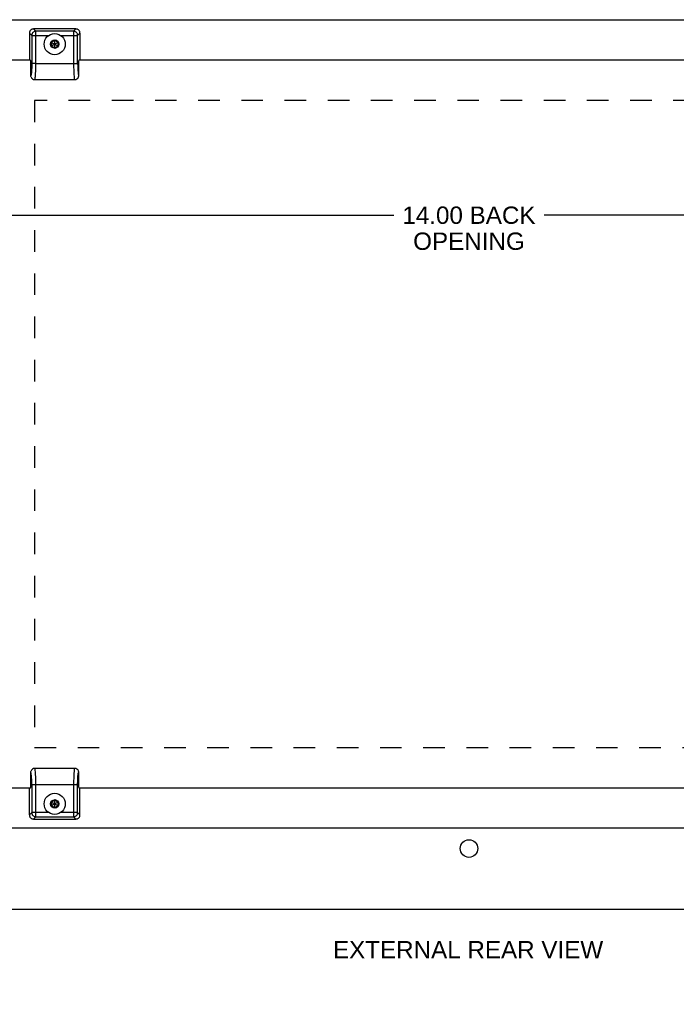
# Model space of a CAD drawing. Header units: inches. Extents: x 0 to 48.6, y 0 to 31.4.
# Tile 10 of 12: x 32.3 to 40.4, y 8.6 to 20.8. Entities that reach past the tile are written whole.
import ezdxf

# ---------------------------------------------------------------- set-up
doc = ezdxf.new("R2010")
doc.units = ezdxf.units.IN
doc.header["$LTSCALE"] = 2.671429
doc.header["$MEASUREMENT"] = 0
doc.linetypes.add('HIDDEN', pattern=[0.2, 0.1, -0.1])
doc.layers.get('0').update_dxf_attribs({"linetype": 'CONTINUOUS'})
for name, color, linetype in [('02___PRT_ALL_AXES', 7, 'CONTINUOUS'), ('DEFAULT_2', 8, 'HIDDEN'), ('DIMENSIONS', 7, 'CONTINUOUS')]:
    doc.layers.add(name, color=color, linetype=linetype)
doc.styles.get("Standard").update_dxf_attribs({"font": 'arial.ttf'})
doc.dimstyles.new('DIMSTYLE_1', dxfattribs={"dimtxt": 0.214286, "dimasz": 0.285714, "dimexe": 0.09, "dimexo": 0.07, "dimgap": 0.0375, "dimtad": 0, "dimtih": 1, "dimtoh": 1, "dimzin": 4, "dimdsep": 46, "dimtxsty": 'Standard', "dimblk": '_FILLED', "dimblk1": '_FILLED', "dimblk2": '_FILLED', "dimcen": 0.09, "dimazin": 1, "dimtfac": 1, "dimtofl": 0, "dimtmove": 0, "dimatfit": 3, "dimldrblk": '_FILLED', "dimfxl": 0, "dimtolj": 1, "dimtzin": 4, "dimarcsym": 0})

# ---------------------------------------------------------------- blocks, each defined once
blk = doc.blocks.new('_FILLED')
at = {"color": 0, "linetype": 'ByBlock'}
blk.add_solid([(0, 0), (-1, 0.2), (-1, -0.2)], dxfattribs=at)
blk = doc.blocks.new('*D12')
at = {"layer": 'DIMENSIONS', "color": 2, "linetype": 'Continuous'}
for p, q in [((30.884, 18.373), (36.955, 18.373)), ((44.884, 18.373), (38.814, 18.373))]:
    blk.add_line(p, q, dxfattribs=at)
at = {"layer": 'DIMENSIONS', "color": 2, "linetype": 'Continuous', "xscale": 0.2857142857, "yscale": 0.2857142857, "zscale": 0.2857142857, "rotation": 180}
blk.add_blockref('_FILLED', (30.884, 18.373), dxfattribs=at)
at = {"layer": 'DIMENSIONS', "color": 2, "linetype": 'Continuous', "xscale": 0.2857142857, "yscale": 0.2857142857, "zscale": 0.2857142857}
blk.add_blockref('_FILLED', (44.884, 18.373), dxfattribs=at)
at = {"layer": 'DIMENSIONS', "color": 2, "linetype": 'Continuous', "insert": (37.884, 18.48), "char_height": 0.2143, "width": 1.64498, "attachment_point": 2, "line_spacing_factor": 0.9}
blk.add_mtext('14.00 BACK\\POPENING', dxfattribs=at)
blk = doc.blocks.new('*D14')
at = {"layer": 'DIMENSIONS', "color": 2, "linetype": 'Continuous'}
for p, q in [((41.456, 10.791), (41.456, 11.362)), ((41.456, 9.791), (41.456, 9.111)), ((41.456, 9.111), (41.669, 9.111))]:
    blk.add_line(p, q, dxfattribs=at)
at = {"layer": 'DIMENSIONS', "color": 2, "linetype": 'Continuous', "xscale": 0.2857142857, "yscale": 0.2857142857, "zscale": 0.2857142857}
for p, rotation in [((41.456, 10.791), 270), ((41.456, 9.791), 90)]:
    blk.add_blockref('_FILLED', p, dxfattribs=dict(at, rotation=rotation))
at = {"layer": 'DIMENSIONS', "color": 2, "linetype": 'Continuous', "insert": (41.776, 9.218), "char_height": 0.2143, "width": 0.58232, "attachment_point": 1, "line_spacing_factor": 0.9}
blk.add_mtext('1.00\\Ptyp.', dxfattribs=at)

msp = doc.modelspace()

# ---------------------------------------------------------------- linework, layer by layer
at = {"color": 7, "linetype": 'Continuous'}
for p, q in [((32.4475, 20.6258), (32.4475, 20.3427)), ((32.4763, 20.597), (32.4475, 20.6258)), ((32.4763, 20.597), (32.4763, 20.2465)), ((32.4763, 20.597), (32.6872, 20.597)), ((32.4973, 20.6756), (32.5261, 20.6468)), ((33.0227, 20.6756), (32.4973, 20.6756)), ((32.5261, 20.2506), (32.5261, 20.6468)), ((32.9939, 20.6468), (32.5261, 20.6468)), ((32.8328, 20.597), (33.0437, 20.597)), ((32.9939, 20.6468), (33.0227, 20.6756)), ((32.9939, 20.6468), (32.9939, 20.2506)), ((33.0725, 20.6258), (33.0437, 20.597)), ((33.0437, 20.2506), (33.0437, 20.597)), ((33.0725, 20.6258), (33.0725, 20.3427)), ((32.76, 20.5365), (32.7181, 20.5123)), ((32.7181, 20.4639), (32.8019, 20.5123)), ((32.7181, 20.5123), (32.7181, 20.4639)), ((32.7181, 20.5123), (32.8019, 20.4639)), ((32.7181, 20.4639), (32.76, 20.4397)), ((32.76, 20.5337), (32.7205, 20.5109)), ((32.7205, 20.5109), (32.7205, 20.4652)), ((32.7205, 20.4652), (32.76, 20.4424)), ((32.76, 20.4397), (32.76, 20.5365)), ((32.8019, 20.5123), (32.76, 20.5365)), ((32.7996, 20.5109), (32.76, 20.5337)), ((32.76, 20.4424), (32.7996, 20.4652)), ((32.76, 20.4397), (32.8019, 20.4639)), ((32.7996, 20.5109), (32.7996, 20.4652)), ((32.8019, 20.4639), (32.8019, 20.5123)), ((32.4512, 20.2969), (32.4575, 20.2906)), ((32.4615, 20.2866), (32.4615, 20.1018)), ((32.4759, 20.2143), (32.4758, 20.21)), ((32.476, 20.2189), (32.4759, 20.2143)), ((32.4761, 20.2226), (32.476, 20.2189)), ((32.4762, 20.2295), (32.4761, 20.2261)), ((32.4761, 20.2261), (32.4761, 20.2226)), ((32.4763, 20.2377), (32.4762, 20.2329)), ((32.4762, 20.2329), (32.4762, 20.2295)), ((32.4924, 20.2506), (32.4763, 20.2506)), ((32.4763, 20.2465), (32.4763, 20.2422)), ((32.4763, 20.2422), (32.4763, 20.2377)), ((32.5261, 20.2506), (32.4924, 20.2506)), ((32.5261, 20.2506), (33.0437, 20.2506)), ((33.0585, 20.1018), (33.0585, 20.2866)), ((33.0625, 20.2906), (33.0688, 20.2969)), ((32.4626, 20.1007), (32.4626, 20.1007)), ((32.4722, 20.1411), (32.472, 20.139)), ((32.4724, 20.1433), (32.4722, 20.1411)), ((32.4726, 20.1456), (32.4724, 20.1433)), ((32.4728, 20.1479), (32.4726, 20.1456)), ((32.473, 20.1502), (32.4728, 20.1479)), ((32.4731, 20.1526), (32.473, 20.1502)), ((32.4733, 20.155), (32.4731, 20.1526)), ((32.4735, 20.1575), (32.4733, 20.155)), ((32.4737, 20.1613), (32.4735, 20.1575)), ((32.4739, 20.1641), (32.4737, 20.1613)), ((32.4741, 20.1669), (32.4739, 20.1641)), ((32.4743, 20.1702), (32.4741, 20.1669)), ((32.4745, 20.1738), (32.4743, 20.1702)), ((32.4747, 20.1785), (32.4745, 20.1738)), ((32.4747, 20.1785), (32.4747, 20.1785)), ((32.4753, 20.192), (32.4752, 20.1887)), ((32.4754, 20.1954), (32.4753, 20.192)), ((32.4755, 20.1995), (32.4754, 20.1954)), ((32.4756, 20.2026), (32.4755, 20.1995)), ((32.4757, 20.2062), (32.4756, 20.2026)), ((32.4758, 20.21), (32.4757, 20.2062)), ((32.513, 20.0506), (33.007, 20.0506)), ((32.513, 20.0506), (32.513, 20.0506)), ((33.0069, 20.0506), (33.007, 20.0506)), ((32.4615, 11.4793), (32.4615, 11.2946)), ((33.007, 11.5306), (32.513, 11.5306)), ((32.5131, 11.5306), (32.513, 11.5306)), ((33.007, 11.5306), (33.007, 11.5306)), ((33.0574, 11.4804), (33.0574, 11.4804)), ((33.0585, 11.2946), (33.0585, 11.4793)), ((32.4763, 11.3306), (32.4763, 10.9842)), ((32.4763, 11.3306), (32.9939, 11.3306)), ((32.5261, 10.9344), (32.5261, 11.3306)), ((32.9939, 11.3306), (32.9939, 10.9344)), ((32.9939, 11.3306), (33.0277, 11.3306)), ((33.0277, 11.3306), (33.0437, 11.3306)), ((33.0437, 11.3435), (33.0438, 11.3483)), ((33.0437, 11.3389), (33.0437, 11.3435)), ((33.0437, 11.3346), (33.0437, 11.3389)), ((33.0437, 10.9842), (33.0437, 11.3346)), ((33.0438, 11.3516), (33.0439, 11.3551)), ((33.0438, 11.3483), (33.0438, 11.3516)), ((33.0439, 11.3586), (33.044, 11.3622)), ((33.0439, 11.3551), (33.0439, 11.3586)), ((33.044, 11.3622), (33.0441, 11.3669)), ((33.0441, 11.3669), (33.0442, 11.3711)), ((33.0442, 11.3711), (33.0443, 11.375)), ((33.0443, 11.375), (33.0444, 11.3785)), ((33.0444, 11.3785), (33.0445, 11.3817)), ((33.0445, 11.3817), (33.0446, 11.3858)), ((33.0446, 11.3858), (33.0447, 11.3891)), ((33.0447, 11.3891), (33.0449, 11.3924)), ((33.0453, 11.4027), (33.0455, 11.4073)), ((33.0453, 11.4025), (33.0453, 11.4026)), ((33.0453, 11.4025), (33.0453, 11.4025)), ((33.0455, 11.4073), (33.0457, 11.411)), ((33.0457, 11.411), (33.0459, 11.4143)), ((33.0459, 11.4143), (33.0461, 11.417)), ((33.0461, 11.417), (33.0463, 11.4199)), ((33.0463, 11.4199), (33.0465, 11.4237)), ((33.0465, 11.4237), (33.0467, 11.4261)), ((33.0467, 11.4261), (33.0469, 11.4286)), ((33.0469, 11.4286), (33.0471, 11.431)), ((33.0471, 11.431), (33.0473, 11.4333)), ((33.0473, 11.4333), (33.0474, 11.4356)), ((33.0474, 11.4356), (33.0476, 11.4379)), ((33.0476, 11.4379), (33.0478, 11.4401)), ((33.0478, 11.4401), (33.048, 11.4421)), ((32.4475, 10.9554), (32.4475, 11.2384)), ((32.4575, 11.2906), (32.4512, 11.2843)), ((33.0688, 11.2843), (33.0625, 11.2906)), ((33.0725, 10.9554), (33.0725, 11.2384)), ((32.76, 11.1415), (32.7181, 11.1173)), ((32.7181, 11.1173), (32.8019, 11.0689)), ((32.7181, 11.1173), (32.7181, 11.0689)), ((32.7181, 11.0689), (32.8019, 11.1173)), ((32.76, 11.1387), (32.7205, 11.1159)), ((32.7205, 11.1159), (32.7205, 11.0702)), ((32.8019, 11.1173), (32.76, 11.1415)), ((32.76, 11.0447), (32.76, 11.1415)), ((32.7996, 11.1159), (32.76, 11.1387)), ((32.7996, 11.1159), (32.7996, 11.0702)), ((32.8019, 11.0689), (32.8019, 11.1173)), ((32.4475, 10.9554), (32.4763, 10.9842)), ((32.6872, 10.9842), (32.4763, 10.9842)), ((32.7181, 11.0689), (32.76, 11.0447)), ((32.7205, 11.0702), (32.76, 11.0474)), ((32.76, 11.0474), (32.7996, 11.0702)), ((32.76, 11.0447), (32.8019, 11.0689)), ((33.0437, 10.9842), (32.8328, 10.9842)), ((33.0437, 10.9842), (33.0725, 10.9554)), ((32.5261, 10.9344), (32.4973, 10.9056)), ((32.4973, 10.9056), (33.0227, 10.9056)), ((32.5261, 10.9344), (32.9939, 10.9344)), ((33.0227, 10.9056), (32.9939, 10.9344))]:
    msp.add_line(p, q, dxfattribs=at)
at = {"color": 3, "linetype": 'Continuous'}
for p, q in [((32.4615, 20.2906), (32.01, 20.2906)), ((43.3365, 20.2906), (33.0585, 20.2906)), ((32.01, 11.2906), (32.4615, 11.2906)), ((33.0585, 11.2906), (43.3365, 11.2906)), ((29.9444, 9.7906), (45.8244, 9.7906))]:
    msp.add_line(p, q, dxfattribs=at)
at = {"color": 7, "linetype": 'Continuous'}
for points in [[(32.4621, 20.661), (32.4578, 20.6561), (32.4542, 20.6507), (32.4513, 20.6449), (32.4492, 20.6387), (32.4479, 20.6323), (32.4475, 20.6258)], [(32.4973, 20.6756), (32.4907, 20.6751), (32.4844, 20.6739), (32.4782, 20.6718), (32.4724, 20.6689), (32.467, 20.6653), (32.4621, 20.661)], [(32.491, 20.632), (32.4867, 20.6272), (32.4831, 20.6218), (32.4802, 20.6159), (32.4781, 20.6098), (32.4768, 20.6034), (32.4763, 20.597)], [(32.5261, 20.6468), (32.5197, 20.6463), (32.5133, 20.645), (32.5072, 20.6429), (32.5013, 20.64), (32.4959, 20.6363), (32.491, 20.632)], [(33.029, 20.632), (33.0241, 20.6363), (33.0187, 20.64), (33.0129, 20.6429), (33.0067, 20.645), (33.0004, 20.6463), (32.9939, 20.6468)], [(33.0579, 20.661), (33.053, 20.6653), (33.0476, 20.6689), (33.0418, 20.6718), (33.0356, 20.6739), (33.0293, 20.6751), (33.0227, 20.6756)], [(33.0437, 20.597), (33.0432, 20.6034), (33.0419, 20.6098), (33.0398, 20.6159), (33.0369, 20.6218), (33.0333, 20.6272), (33.029, 20.632)], [(33.0725, 20.6258), (33.0721, 20.6323), (33.0708, 20.6387), (33.0687, 20.6449), (33.0658, 20.6507), (33.0622, 20.6561), (33.0579, 20.661)], [(33.0725, 20.3427), (33.0725, 20.337), (33.0724, 20.3315), (33.0722, 20.3261), (33.072, 20.3209), (33.0718, 20.3161), (33.0714, 20.3117)], [(32.5223, 20.1092), (32.5234, 20.1287), (32.5244, 20.1501), (32.5251, 20.1728), (32.5256, 20.1971), (32.526, 20.2232), (32.5261, 20.2506)], [(32.9939, 20.2506), (32.994, 20.2245), (32.9943, 20.1988), (32.9949, 20.174), (32.9956, 20.1505), (32.9966, 20.1288), (32.9977, 20.1092)], [(33.0437, 20.2506), (33.044, 20.2179), (33.0449, 20.1883), (33.0463, 20.1611), (33.0481, 20.138), (33.0504, 20.1198), (33.0529, 20.1073), (33.0556, 20.1014), (33.0585, 20.1018)], [(33.0714, 20.3117), (33.0711, 20.3077), (33.0707, 20.3043), (33.0703, 20.3015), (33.0698, 20.2993), (33.0693, 20.2978), (33.0688, 20.2969)], [(32.4615, 20.1018), (32.4622, 20.0939), (32.464, 20.0863), (32.467, 20.0789), (32.4712, 20.0721), (32.4734, 20.0693)], [(32.4626, 20.1007), (32.4626, 20.1007), (32.4626, 20.1007), (32.4626, 20.1007), (32.4625, 20.1008), (32.4624, 20.1008), (32.4622, 20.101), (32.4619, 20.1014), (32.4615, 20.1018)], [(32.4641, 20.1009), (32.4641, 20.1009), (32.464, 20.1009), (32.4639, 20.1008), (32.4639, 20.1008), (32.4638, 20.1007), (32.4637, 20.1007), (32.4637, 20.1007), (32.4636, 20.1006), (32.4635, 20.1006), (32.4634, 20.1006), (32.4634, 20.1006), (32.4633, 20.1006), (32.4632, 20.1006), (32.4631, 20.1006), (32.4631, 20.1006), (32.463, 20.1006), (32.4629, 20.1006), (32.4628, 20.1006), (32.4627, 20.1007), (32.4627, 20.1007), (32.4626, 20.1007), (32.4626, 20.1007), (32.4626, 20.1007), (32.4626, 20.1007)], [(32.4669, 20.1065), (32.4666, 20.1058), (32.4665, 20.1054), (32.4663, 20.105), (32.4662, 20.1046), (32.4661, 20.1042), (32.4659, 20.1039), (32.4658, 20.1036), (32.4657, 20.1033), (32.4655, 20.103), (32.4654, 20.1027), (32.4653, 20.1024), (32.4651, 20.1022), (32.465, 20.102), (32.4648, 20.1018), (32.4647, 20.1016), (32.4646, 20.1014), (32.4644, 20.1012), (32.4643, 20.1011), (32.4642, 20.101), (32.4641, 20.1009)], [(32.472, 20.139), (32.4717, 20.1362), (32.4715, 20.1343), (32.4713, 20.1325), (32.4711, 20.1307), (32.4709, 20.1289), (32.4707, 20.1272), (32.4704, 20.1255), (32.4702, 20.1238), (32.47, 20.1222), (32.4697, 20.1206), (32.4695, 20.119), (32.4692, 20.1175), (32.469, 20.116), (32.4687, 20.1145), (32.4685, 20.1131), (32.4682, 20.1118), (32.4679, 20.1105), (32.4676, 20.1093), (32.4673, 20.1081), (32.467, 20.1071), (32.4669, 20.1065)], [(32.4752, 20.1887), (32.4748, 20.1803), (32.4747, 20.1785)], [(32.513, 20.0506), (32.5138, 20.051), (32.5156, 20.0546), (32.5174, 20.0624), (32.5192, 20.0743), (32.5208, 20.09), (32.5223, 20.1092)], [(32.9977, 20.1092), (32.9992, 20.0905), (33.0007, 20.075), (33.0025, 20.063), (33.0043, 20.0549), (33.0061, 20.051), (33.0069, 20.0506)], [(33.0469, 20.0696), (33.0487, 20.072), (33.0529, 20.0789), (33.056, 20.0863), (33.0578, 20.0939), (33.0585, 20.1018)], [(32.4734, 20.0693), (32.476, 20.0664), (32.4862, 20.0582), (32.499, 20.0526), (32.513, 20.0506)], [(33.0069, 20.0506), (33.0211, 20.0526), (33.0339, 20.0583), (33.0442, 20.0666), (33.0469, 20.0696)], [(32.4731, 11.5115), (32.4713, 11.5092), (32.4671, 11.5023), (32.464, 11.4949), (32.4622, 11.4872), (32.4615, 11.4793)], [(32.4763, 11.3306), (32.476, 11.3632), (32.4751, 11.3929), (32.4737, 11.42), (32.4719, 11.4432), (32.4696, 11.4613), (32.4671, 11.4739), (32.4644, 11.4797), (32.4615, 11.4793)], [(32.5131, 11.5306), (32.4989, 11.5285), (32.4861, 11.5229), (32.4758, 11.5146), (32.4731, 11.5115)], [(32.5223, 11.472), (32.5209, 11.4906), (32.5193, 11.5061), (32.5175, 11.5182), (32.5157, 11.5263), (32.5139, 11.5302), (32.5131, 11.5306)], [(32.5261, 11.3306), (32.526, 11.3567), (32.5257, 11.3824), (32.5251, 11.4072), (32.5244, 11.4307), (32.5234, 11.4524), (32.5223, 11.472)], [(32.9977, 11.472), (32.9966, 11.4525), (32.9957, 11.4311), (32.9949, 11.4083), (32.9944, 11.384), (32.9941, 11.3579), (32.9939, 11.3306)], [(33.007, 11.5306), (33.0062, 11.5302), (33.0044, 11.5266), (33.0026, 11.5188), (33.0008, 11.5068), (32.9992, 11.4912), (32.9977, 11.472)], [(33.0467, 11.5119), (33.0441, 11.5148), (33.0338, 11.523), (33.021, 11.5286), (33.007, 11.5306)], [(33.0585, 11.4793), (33.0579, 11.4872), (33.056, 11.4948), (33.053, 11.5022), (33.0488, 11.5091), (33.0467, 11.5119)], [(33.048, 11.4421), (33.0483, 11.445), (33.0485, 11.4469), (33.0487, 11.4487), (33.0489, 11.4505), (33.0491, 11.4522), (33.0494, 11.454), (33.0496, 11.4557), (33.0498, 11.4573), (33.05, 11.459), (33.0503, 11.4606), (33.0505, 11.4622), (33.0508, 11.4637), (33.051, 11.4652), (33.0513, 11.4666), (33.0516, 11.468), (33.0518, 11.4693), (33.0521, 11.4706), (33.0524, 11.4718), (33.0527, 11.4731), (33.053, 11.4741), (33.0531, 11.4746)], [(33.0531, 11.4746), (33.0534, 11.4754), (33.0535, 11.4758), (33.0537, 11.4762), (33.0538, 11.4766), (33.0539, 11.4769), (33.0541, 11.4773), (33.0542, 11.4776), (33.0543, 11.4779), (33.0545, 11.4782), (33.0546, 11.4785), (33.0548, 11.4787), (33.0549, 11.479), (33.055, 11.4792), (33.0552, 11.4794), (33.0553, 11.4796), (33.0554, 11.4798), (33.0556, 11.4799), (33.0557, 11.4801), (33.0558, 11.4801), (33.0559, 11.4802)], [(33.0559, 11.4802), (33.056, 11.4803), (33.056, 11.4803), (33.0561, 11.4803), (33.0562, 11.4804), (33.0562, 11.4804), (33.0563, 11.4805), (33.0564, 11.4805), (33.0564, 11.4805), (33.0565, 11.4805), (33.0566, 11.4806), (33.0566, 11.4806), (33.0567, 11.4806), (33.0568, 11.4806), (33.0569, 11.4806), (33.057, 11.4806), (33.057, 11.4806), (33.0571, 11.4805), (33.0572, 11.4805), (33.0573, 11.4805), (33.0573, 11.4805), (33.0574, 11.4804), (33.0574, 11.4804), (33.0574, 11.4804), (33.0574, 11.4804)], [(33.0574, 11.4804), (33.0574, 11.4804), (33.0574, 11.4804), (33.0574, 11.4804), (33.0575, 11.4804), (33.0576, 11.4803), (33.0578, 11.4801), (33.0581, 11.4798), (33.0585, 11.4793)], [(33.0449, 11.3924), (33.0452, 11.4009), (33.0453, 11.4025)], [(33.0453, 11.4026), (33.0453, 11.4027), (33.0453, 11.4027)], [(32.4475, 11.2384), (32.4475, 11.2441), (32.4476, 11.2497), (32.4478, 11.2551), (32.448, 11.2603), (32.4483, 11.265), (32.4486, 11.2695)], [(32.4486, 11.2695), (32.4489, 11.2735), (32.4493, 11.2769), (32.4498, 11.2797), (32.4502, 11.2819), (32.4507, 11.2834), (32.4512, 11.2843)], [(32.4763, 10.9842), (32.4768, 10.9777), (32.4781, 10.9714), (32.4802, 10.9652), (32.4831, 10.9594), (32.4867, 10.954), (32.491, 10.9491)], [(33.029, 10.9491), (33.0333, 10.954), (33.0369, 10.9594), (33.0398, 10.9652), (33.0419, 10.9714), (33.0432, 10.9777), (33.0437, 10.9842)], [(32.4475, 10.9554), (32.4479, 10.9488), (32.4492, 10.9425), (32.4513, 10.9363), (32.4542, 10.9304), (32.4578, 10.9251), (32.4621, 10.9202)], [(32.4621, 10.9202), (32.467, 10.9158), (32.4724, 10.9122), (32.4782, 10.9094), (32.4844, 10.9073), (32.4907, 10.906), (32.4973, 10.9056)], [(32.491, 10.9491), (32.4959, 10.9448), (32.5013, 10.9412), (32.5072, 10.9383), (32.5133, 10.9362), (32.5197, 10.9349), (32.5261, 10.9344)], [(32.9939, 10.9344), (33.0004, 10.9349), (33.0067, 10.9362), (33.0129, 10.9383), (33.0187, 10.9412), (33.0241, 10.9448), (33.029, 10.9491)], [(33.0227, 10.9056), (33.0293, 10.906), (33.0356, 10.9073), (33.0418, 10.9094), (33.0476, 10.9122), (33.053, 10.9158), (33.0579, 10.9202)], [(33.0579, 10.9202), (33.0622, 10.9251), (33.0658, 10.9304), (33.0687, 10.9363), (33.0708, 10.9425), (33.0721, 10.9488), (33.0725, 10.9554)]]:
    msp.add_lwpolyline(points, dxfattribs=at)
for centre, radius in [((32.76, 20.4881), 0.131), ((32.76, 20.4881), 0.0514), ((32.76, 11.0931), 0.131), ((32.76, 11.0931), 0.0514)]:
    msp.add_circle(centre, radius, dxfattribs=at)
for centre, start_param, end_param in [((32.4515, 20.3427), -4.712389, -3.2288591), ((33.0685, 11.2384), -1.5707963, -0.0872665)]:
    msp.add_ellipse(centre, major_axis=(0, 0.046), ratio=0.0874887, start_param=start_param, end_param=end_param, dxfattribs=at)
at = {"layer": '02___PRT_ALL_AXES', "color": 3, "linetype": 'Continuous'}
for p, q in [((30.8844, 20.7906), (44.8844, 20.7906)), ((44.8844, 10.7906), (30.8844, 10.7906))]:
    msp.add_line(p, q, dxfattribs=at)
msp.add_circle((37.8844, 10.5406), 0.109, dxfattribs=at)
at = {"layer": 'DEFAULT_2', "color": 8, "linetype": 'HIDDEN'}
for p, q in [((32.51, 19.7906), (32.51, 11.7906)), ((43.885, 19.7906), (32.51, 19.7906)), ((32.51, 11.7906), (43.885, 11.7906))]:
    msp.add_line(p, q, dxfattribs=at)

# ---------------------------------------------------------------- texts
at = {"layer": 'DIMENSIONS', "color": 2, "linetype": 'Continuous', "insert": (37.8733, 9.3968), "char_height": 0.214286, "width": 3.336166, "attachment_point": 2, "line_spacing_factor": 0.9}
msp.add_mtext('EXTERNAL REAR VIEW', dxfattribs=at)

# ---------------------------------------------------------------- dimensions: what is measured, and where the dimension line sits
at = {"layer": 'DIMENSIONS', "color": 2, "linetype": 'Continuous'}
dim = msp.add_linear_dim(base=(44.8844, 18.3727), p1=(30.8844, 20.7906), p2=(44.8844, 20.7906), text='<> BACK\\POPENING', dimstyle='DIMSTYLE_1', dxfattribs=at)
dim.commit()
dim.dimension.update_dxf_attribs({"geometry": '*D12', "text_midpoint": (37.8844, 18.212), "dimtype": 160})
dim = msp.add_linear_dim(base=(41.4558, 9.7906), p1=(44.8844, 10.7906), p2=(29.9469, 9.7906), angle=270, text='<>\\Ptyp.', dimstyle='DIMSTYLE_1', dxfattribs=at)
dim.commit()
dim.dimension.update_dxf_attribs({"geometry": '*D14', "text_midpoint": (42.0676, 8.9505), "dimtype": 160})

doc.saveas('drawing.dxf')
